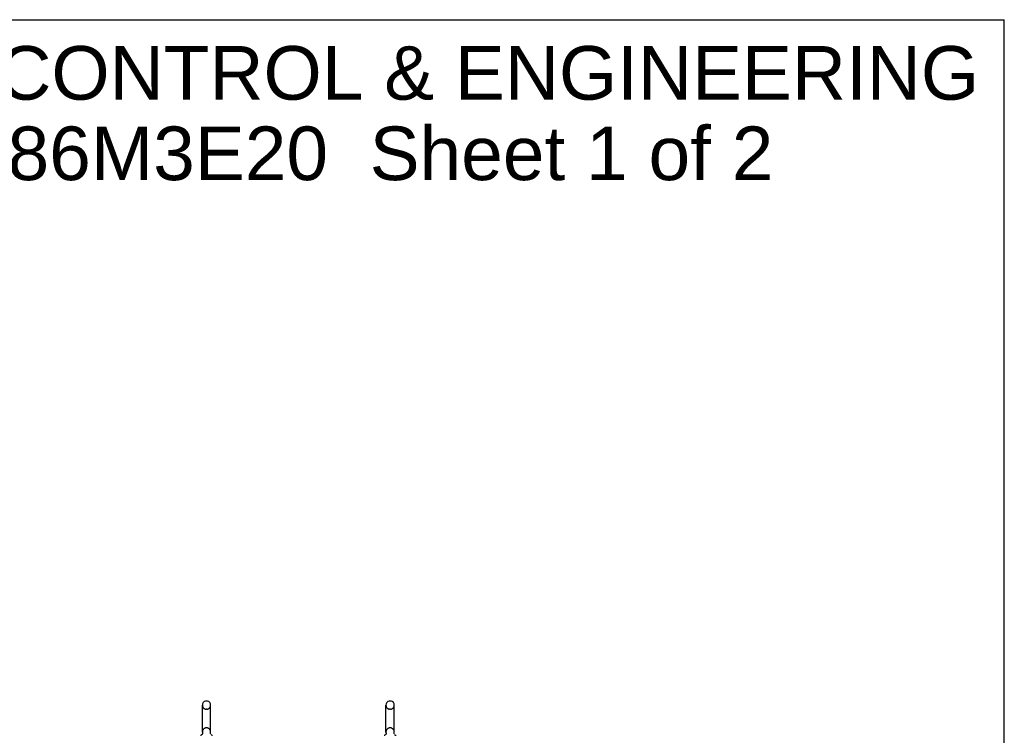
# Model space of a CAD drawing. Header units: inches. Extents: x 0 to 236, y 0 to 153.
# Tile 36 of 36: x 157 to 236, y 95 to 153. Entities that reach past the tile are written whole.
import ezdxf

# ---------------------------------------------------------------- set-up
doc = ezdxf.new("R2010")
doc.units = ezdxf.units.IN
doc.header["$LTSCALE"] = 12.986111
doc.header["$MEASUREMENT"] = 0
doc.linetypes.add('HIDDEN', pattern=[0.2, 0.1, -0.1])
doc.layers.get('0').update_dxf_attribs({"linetype": 'CONTINUOUS'})
doc.layers.add('DEFAULT_2', color=8, linetype='HIDDEN')
doc.layers.add('DIMENSIONS', color=7, linetype='CONTINUOUS')
doc.styles.get("Standard").update_dxf_attribs({"font": 'arial.ttf'})

msp = doc.modelspace()

# ---------------------------------------------------------------- linework, layer by layer
at = {"color": 7, "linetype": 'Continuous'}
for p, q in [((0, 152.778), (236.111, 152.778)), ((236.111, 0), (236.111, 152.778)), ((171.689, 95.575), (171.689, 97.735)), ((172.061, 98.065), (171.985, 98.065)), ((172.357, 95.575), (172.357, 97.735)), ((186.439, 95.575), (186.439, 97.735)), ((186.811, 98.065), (186.735, 98.065)), ((187.107, 95.575), (187.107, 97.735)), ((171.632, 95.353), (171.627, 95.35)), ((172.348, 95.483), (172.349, 95.489)), ((172.349, 95.471), (172.348, 95.477)), ((172.35, 95.46), (172.349, 95.465)), ((172.35, 95.506), (172.351, 95.511)), ((172.355, 95.437), (172.353, 95.442)), ((172.357, 95.431), (172.355, 95.437)), ((172.358, 95.426), (172.356, 95.431)), ((172.361, 95.42), (172.358, 95.426)), ((186.382, 95.353), (186.377, 95.35)), ((187.098, 95.483), (187.099, 95.489)), ((187.099, 95.471), (187.098, 95.477)), ((187.1, 95.46), (187.099, 95.465)), ((187.1, 95.506), (187.101, 95.511)), ((187.105, 95.437), (187.103, 95.442)), ((187.107, 95.431), (187.105, 95.437)), ((187.108, 95.426), (187.106, 95.431)), ((187.111, 95.42), (187.108, 95.426))]:
    msp.add_line(p, q, dxfattribs=at)
for points in [[(171.695, 95.511), (171.696, 95.506), (171.697, 95.5), (171.698, 95.495), (171.698, 95.489), (171.698, 95.483), (171.698, 95.477), (171.698, 95.471), (171.698, 95.466), (171.697, 95.46), (171.696, 95.454), (171.695, 95.448), (171.694, 95.443), (171.692, 95.437), (171.69, 95.431), (171.688, 95.426), (171.686, 95.42), (171.684, 95.415), (171.681, 95.41), (171.678, 95.405), (171.676, 95.4), (171.672, 95.395), (171.669, 95.39), (171.666, 95.385), (171.662, 95.381), (171.658, 95.376), (171.654, 95.372), (171.65, 95.368), (171.646, 95.364), (171.641, 95.36), (171.637, 95.357), (171.632, 95.353)], [(172.352, 95.448), (172.351, 95.454), (172.35, 95.46), (172.349, 95.465), (172.349, 95.471), (172.348, 95.477), (172.348, 95.483), (172.349, 95.489), (172.349, 95.495), (172.35, 95.5), (172.35, 95.506)], [(172.349, 95.495), (172.35, 95.5), (172.35, 95.506)], [(172.353, 95.442), (172.352, 95.448), (172.351, 95.454)], [(186.445, 95.511), (186.446, 95.506), (186.447, 95.5), (186.448, 95.495), (186.448, 95.489), (186.448, 95.483), (186.448, 95.477), (186.448, 95.471), (186.448, 95.466), (186.447, 95.46), (186.446, 95.454), (186.445, 95.448), (186.444, 95.443), (186.442, 95.437), (186.44, 95.431), (186.438, 95.426), (186.436, 95.42), (186.434, 95.415), (186.431, 95.41), (186.428, 95.405), (186.426, 95.4), (186.422, 95.395), (186.419, 95.39), (186.416, 95.385), (186.412, 95.381), (186.408, 95.376), (186.404, 95.372), (186.4, 95.368), (186.396, 95.364), (186.391, 95.36), (186.387, 95.357), (186.382, 95.353)], [(187.102, 95.448), (187.101, 95.454), (187.1, 95.46), (187.099, 95.465), (187.099, 95.471), (187.098, 95.477), (187.098, 95.483), (187.099, 95.489), (187.099, 95.495), (187.1, 95.5), (187.1, 95.506)], [(187.099, 95.495), (187.1, 95.5), (187.1, 95.506)], [(187.103, 95.442), (187.102, 95.448), (187.101, 95.454)]]:
    msp.add_lwpolyline(points, dxfattribs=at)
for centre, radius, start, end in [((172.023, 97.735), 0.334, 102.42838, 180), ((171.985, 97.908), 0.157, 90, 102.42838), ((172.061, 97.908), 0.157, 77.57162, 90), ((172.023, 97.735), 0.334, 0, 77.57162), ((186.773, 97.735), 0.334, 102.42838, 180), ((186.735, 97.908), 0.157, 90, 102.42838), ((186.811, 97.908), 0.157, 77.57162, 90), ((186.773, 97.735), 0.334, 0, 77.57162), ((171.487, 95.564), 0.257, 281.64783, 311.97165), ((172.023, 95.575), 0.334, 180, 191.06973), ((172.023, 95.575), 0.334, 348.93027, 360), ((172.56, 95.564), 0.257, 228.02808, 258.35217), ((186.237, 95.564), 0.257, 281.64783, 311.97165), ((186.773, 95.575), 0.334, 180, 191.06973), ((186.773, 95.575), 0.334, 348.93027, 360), ((187.31, 95.564), 0.257, 228.02808, 258.35217)]:
    msp.add_arc(centre, radius, start, end, dxfattribs=at)
at = {"layer": 'DEFAULT_2', "color": 8, "linetype": 'HIDDEN'}
for p, q in [((172.061, 97.405), (171.985, 97.405)), ((186.811, 97.405), (186.735, 97.405)), ((172.061, 95.905), (171.985, 95.905)), ((186.811, 95.905), (186.735, 95.905))]:
    msp.add_line(p, q, dxfattribs=at)
for centre, radius, start, end in [((172.023, 97.735), 0.334, 180, 257.57162), ((171.985, 97.562), 0.157, 257.57162, 270), ((172.061, 97.562), 0.157, 270, 282.42838), ((172.023, 97.735), 0.334, 282.42838, 360), ((186.773, 97.735), 0.334, 180, 257.57162), ((186.735, 97.562), 0.157, 257.57162, 270), ((186.811, 97.562), 0.157, 270, 282.42838), ((186.773, 97.735), 0.334, 282.42838, 360), ((172.023, 95.575), 0.334, 102.42838, 180), ((171.985, 95.748), 0.157, 90, 102.42838), ((172.061, 95.748), 0.157, 77.57162, 90), ((172.023, 95.575), 0.334, 0, 77.57162), ((186.773, 95.575), 0.334, 102.42838, 180), ((186.735, 95.748), 0.157, 90, 102.42838), ((186.811, 95.748), 0.157, 77.57162, 90), ((186.773, 95.575), 0.334, 0, 77.57162)]:
    msp.add_arc(centre, radius, start, end, dxfattribs=at)

# ---------------------------------------------------------------- texts
at = {"layer": 'DIMENSIONS', "color": 2, "linetype": 'Continuous', "insert": (179.618, 150.66), "char_height": 4.30556, "width": 108.74329, "attachment_point": 2, "line_spacing_factor": 0.9}
msp.add_mtext('SAGINAW CONTROL & ENGINEERING\\PSCE-86M3E20  Sheet 1 of 2', dxfattribs=at)

doc.saveas('drawing.dxf')
